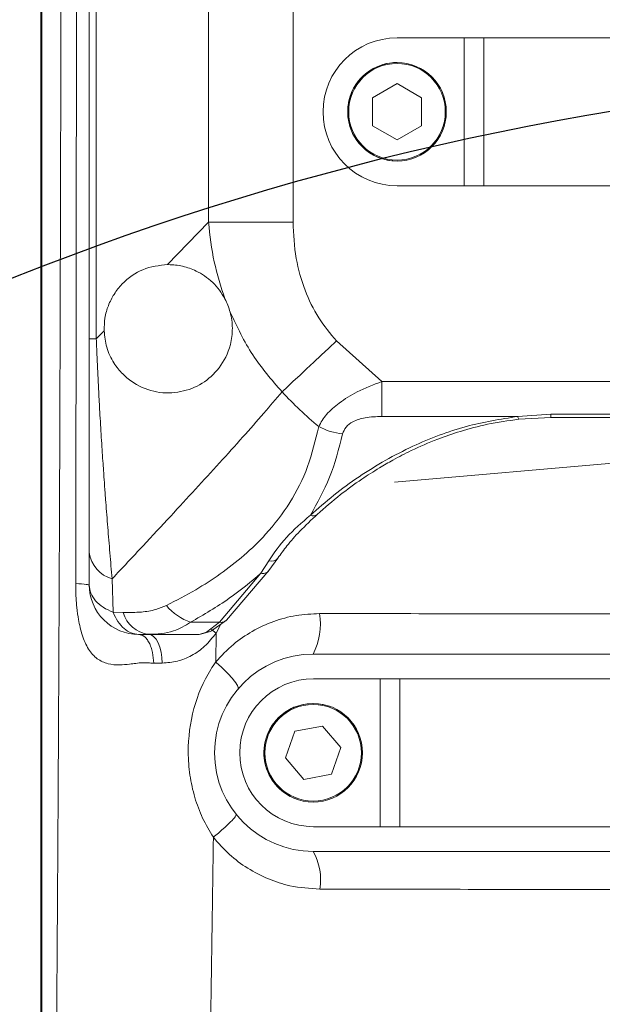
# Model space of a CAD drawing. Header units: millimetres. Extents: x 176 to 9387, y -11044 to -3322.
# Tile 76 of 255: x 3335 to 3394, y -5532 to -5433. Entities that reach past the tile are written whole.
import ezdxf

# ---------------------------------------------------------------- set-up
doc = ezdxf.new("R2010")
doc.units = ezdxf.units.MM
doc.header["$LTSCALE"] = 0.3175
doc.linetypes.add('CENTER', pattern=[50.8, 31.75, -6.35, 6.35, -6.35])
for name, color, linetype, lineweight in [('1轮廓实线层', 7, 'Continuous', 18), ('7标注层', 4, 'Continuous', 13), ('cen', 2, 'CENTER', 18), ('sub', 1, 'Continuous', 18)]:
    doc.layers.add(name, color=color, linetype=linetype, lineweight=lineweight)
doc.styles.add('标准汉字', font='gbenor.shx', dxfattribs={"bigfont": 'gbcbig.shx'})
doc.dimstyles.new('M1：15', dxfattribs={"dimscale": 15, "dimtxt": 3.5, "dimasz": 2.5, "dimexe": 2, "dimexo": 0, "dimgap": 0.5, "dimtad": 1, "dimdec": 4, "dimdsep": 46, "dimtxsty": '标准汉字', "dimcen": 5, "dimdle": 5, "dimclrd": 1, "dimclre": 1, "dimclrt": 256, "dimadec": 4, "dimazin": 2, "dimtfac": 1, "dimtdec": 4, "dimtmove": 0, "dimatfit": 3, "dimfxl": 1, "dimtolj": 1, "dimarcsym": 0})
doc.dimstyles.new('M1：18.5', dxfattribs={"dimscale": 18.5, "dimtxt": 3.5, "dimasz": 2.5, "dimexe": 2, "dimexo": 0, "dimgap": 1.5, "dimtad": 1, "dimdec": 4, "dimdsep": 46, "dimtxsty": '标准汉字', "dimcen": 5, "dimdle": 5, "dimclrd": 1, "dimclre": 1, "dimclrt": 256, "dimadec": 4, "dimazin": 2, "dimtfac": 1, "dimtdec": 4, "dimtmove": 2, "dimatfit": 3, "dimfxl": 1, "dimfrac": 2, "dimtolj": 1, "dimarcsym": 0})

# ---------------------------------------------------------------- blocks, each defined once
blk = doc.blocks.new('*D2')
at = {"layer": '7标注层', "color": 1, "lineweight": -2, "ltscale": 20, "transparency": 16777216}
for p, q in [((3286.97, -5986.438), (3286.97, -4719.587)), ((3441.97, -4913.953), (3441.97, -4719.587)), ((3333.22, -4756.587), (3395.72, -4756.587))]:
    blk.add_line(p, q, dxfattribs=at)
at = {"layer": '7标注层', "color": 1, "transparency": 16777216}
for points in [[(3333.22, -4748.879), (3333.22, -4764.295), (3286.97, -4756.587)], [(3395.72, -4764.295), (3395.72, -4748.879), (3441.97, -4756.587)]]:
    blk.add_solid(points, dxfattribs=at)
at = {"layer": 'Defpoints', "color": 0, "transparency": 16777216}
for p in [(3441.97, -4756.587), (3441.97, -4913.953), (3286.97, -5986.438)]:
    blk.add_point(p, dxfattribs=at)
at = {"layer": '7标注层', "transparency": 16777216, "insert": (3364.47, -4696.462), "char_height": 64.75, "attachment_point": 5, "style": '标准汉字'}
blk.add_mtext('\\A1;155', dxfattribs=at)
blk = doc.blocks.new('*D7')
at = {"layer": '7标注层', "color": 1, "lineweight": -2, "ltscale": 20, "transparency": 16777216}
blk.add_arc((3441.97, -5727.953), 289.877, 97.41726, 172.58274, dxfattribs=at)
at = {"layer": '7标注层', "color": 1, "transparency": 16777216}
for points in [[(3404.952, -5446.739), (3404.144, -5434.265), (3441.97, -5438.076)], [(3148.281, -5690.128), (3160.755, -5690.936), (3152.093, -5727.953)]]:
    blk.add_solid(points, dxfattribs=at)
at = {"layer": 'Defpoints', "color": 0, "transparency": 16777216}
for p in [(3441.97, -5024.089), (3297.031, -5476.912), (2827.97, -5727.953), (3441.97, -5727.953), (3441.97, -5849.526)]:
    blk.add_point(p, dxfattribs=at)
at = {"layer": '7标注层', "transparency": 16777216, "insert": (3174.746, -5545.399), "char_height": 52.5, "attachment_point": 5, "rotation": 55.66103, "style": '标准汉字'}
blk.add_mtext('\\A1;90%%d', dxfattribs=at)
blk = doc.blocks.new('*D18')
at = {"layer": '7标注层', "color": 1, "lineweight": -2, "ltscale": 20, "transparency": 16777216}
for p, q in [((2681.175, -5073.697), (5179.348, -5073.697)), ((5142.348, -5119.947), (5142.348, -6141.703)), ((3445.47, -6187.953), (5179.348, -6187.953))]:
    blk.add_line(p, q, dxfattribs=at)
at = {"layer": '7标注层', "color": 1, "transparency": 16777216}
for points in [[(5150.056, -5119.947), (5134.639, -5119.947), (5142.348, -5073.697)], [(5134.639, -6141.703), (5150.056, -6141.703), (5142.348, -6187.953)]]:
    blk.add_solid(points, dxfattribs=at)
at = {"layer": 'Defpoints', "color": 0, "transparency": 16777216}
for p in [(2681.175, -5073.697), (3445.47, -6187.953), (5142.348, -6187.953)]:
    blk.add_point(p, dxfattribs=at)
at = {"layer": '7标注层', "transparency": 16777216, "insert": (5082.223, -5630.825), "char_height": 64.75, "attachment_point": 5, "rotation": 90, "style": '标准汉字'}
blk.add_mtext('\\A1;1114.3', dxfattribs=at)

msp = doc.modelspace()

# ---------------------------------------------------------------- linework, layer by layer
at = {"layer": '1轮廓实线层', "ltscale": 20}
for p, q in [((3337.03894, -5349.10418), (3337.03894, -5541.31598)), ((3337.17219, -5541.31598), (3337.17219, -5349.10579)), ((3341.96951, -5464.97757), (3341.96951, -5418.92899)), ((3342.68205, -5464.97757), (3342.68205, -5418.92899)), ((3354.05648, -5430.77398), (3354.05648, -5453.13258)), ((3362.63142, -5453.13258), (3362.63142, -5430.77398)), ((3379.96951, -5434.45326), (3373.16951, -5434.45326)), ((3379.96951, -5449.4533), (3379.96951, -5434.45326)), ((3379.96951, -5434.45326), (3381.96951, -5434.45326)), ((3381.96951, -5449.4533), (3381.96951, -5434.45326)), ((3401.96951, -5434.45326), (3381.96951, -5434.45326)), ((3373.16951, -5439.0933), (3370.69268, -5440.52328)), ((3375.64634, -5440.52328), (3373.16951, -5439.0933)), ((3370.69268, -5440.52328), (3370.69268, -5443.38329)), ((3375.64634, -5443.38329), (3375.64634, -5440.52328)), ((3370.69268, -5443.38329), (3373.16951, -5444.81326)), ((3373.16951, -5444.81326), (3375.64634, -5443.38329)), ((3379.96951, -5449.4533), (3373.16951, -5449.4533)), ((3381.96951, -5449.4533), (3379.96951, -5449.4533)), ((3401.96951, -5449.4533), (3381.96951, -5449.4533)), ((3354.05648, -5453.13258), (3349.91109, -5457.45356)), ((3354.05648, -5453.13258), (3362.63142, -5453.13258)), ((3343.47264, -5464.15509), (3342.68205, -5464.97757)), ((3341.96951, -5464.97757), (3341.96951, -5486.6444)), ((3341.96951, -5464.97757), (3342.68205, -5464.97757)), ((3371.63121, -5469.30314), (3367.04175, -5465.19692)), ((3371.63121, -5472.84783), (3371.63121, -5469.30314)), ((3371.63121, -5469.30314), (3412.30781, -5469.30314)), ((3385.42533, -5472.84783), (3388.75139, -5472.61031)), ((3388.75139, -5472.61031), (3395.18763, -5472.61031)), ((3388.75139, -5472.61031), (3388.75139, -5472.9488)), ((3385.42533, -5472.84783), (3371.63121, -5472.84783)), ((3385.53083, -5473.13328), (3388.75139, -5472.94874)), ((3388.75139, -5472.94886), (3395.18763, -5472.94886)), ((3341.96951, -5489.95329), (3341.96951, -5486.6444)), ((3359.37892, -5488.75285), (3360.17681, -5487.48894)), ((3360.18127, -5488.48171), (3361.08878, -5487.21535)), ((3355.88237, -5493.50322), (3360.18082, -5488.48237)), ((3344.38364, -5492.71155), (3344.28686, -5489.30861)), ((3355.17107, -5493.71798), (3359.37892, -5488.75285)), ((3344.38364, -5492.71155), (3345.41101, -5492.74022)), ((3354.35982, -5494.59148), (3355.87933, -5493.50626)), ((3355.17107, -5493.71798), (3352.23739, -5493.71798)), ((3353.26521, -5494.94285), (3354.23787, -5494.65329)), ((3353.85892, -5494.71183), (3355.17107, -5493.71798)), ((3354.37318, -5494.46101), (3354.82395, -5494.82215)), ((3354.82395, -5494.82215), (3355.31829, -5493.90699)), ((3347.96594, -5494.95329), (3346.96951, -5494.95329)), ((3347.60843, -5494.91943), (3348.3874, -5494.93075)), ((3353.12301, -5494.95329), (3347.96594, -5494.95329)), ((3353.12301, -5494.95329), (3353.85892, -5494.71183)), ((3354.7876, -5497.74618), (3354.82395, -5494.82215)), ((3419.26951, -5496.95326), (3364.66951, -5496.95326)), ((3371.46951, -5499.45326), (3364.71951, -5499.45326)), ((3371.46951, -5514.4533), (3371.46951, -5499.45326)), ((3371.46951, -5499.45326), (3373.46951, -5499.45326)), ((3373.46951, -5514.4533), (3373.46951, -5499.45326)), ((3410.46951, -5499.45326), (3373.46951, -5499.45326)), ((3365.62441, -5504.25739), (3362.81226, -5504.7784)), ((3367.48166, -5506.43231), (3365.62441, -5504.25739)), ((3362.81226, -5504.7784), (3361.85736, -5507.47425)), ((3366.52677, -5509.12816), (3367.48166, -5506.43231)), ((3361.85736, -5507.47425), (3363.71461, -5509.64917)), ((3363.71461, -5509.64917), (3366.52677, -5509.12816)), ((3371.46951, -5514.4533), (3364.71951, -5514.4533)), ((3373.46951, -5514.4533), (3371.46951, -5514.4533)), ((3410.46951, -5514.4533), (3373.46951, -5514.4533)), ((3364.66951, -5516.9533), (3419.26951, -5516.9533))]:
    msp.add_line(p, q, dxfattribs=at)
at = {"layer": '1轮廓实线层', "lineweight": 0, "ltscale": 20}
for points in [[(3361.51127, -5470.35373), (3362.05499, -5469.8468), (3362.65594, -5469.28639), (3363.30721, -5468.67914), (3364.00135, -5468.03189), (3364.73039, -5467.3521), (3365.48594, -5466.64764), (3366.25936, -5465.92642), (3367.04175, -5465.19692)], [(3349.37137, -5497.86181), (3349.33729, -5497.28973), (3349.25265, -5496.74214), (3349.1206, -5496.23931), (3348.946, -5495.79985), (3348.73532, -5495.43996), (3348.49633, -5495.17299), (3348.23788, -5495.00872), (3347.96951, -5494.95329)]]:
    msp.add_lwpolyline(points, dxfattribs=at)
at = {"layer": '1轮廓实线层', "ltscale": 20}
for centre, radius in [((3373.16951, -5441.95328), 5), ((3373.16951, -5441.95328), 4.9), ((3364.66951, -5506.95328), 5), ((3364.66951, -5506.95328), 4.9)]:
    msp.add_circle(centre, radius, dxfattribs=at)
at = {"layer": '1轮廓实线层', "lineweight": 0, "ltscale": 20}
for centre, radius, start, end in [((3373.16951, -5441.95328), 7.5, 90, 180), ((3373.16951, -5441.95328), 5, 123.1576196, 270), ((3373.16951, -5441.95328), 5, 90, 123.1576196), ((3373.16951, -5441.95328), 7.5, 180, 270), ((3391.96951, -5441.95328), 41.64482, 222.9976882, 230.0481884), ((3385.85989, -5472.8489), 0.43457, 179.8583609, 220.8624331), ((3368.39426, -5467.79125), 6.86084, 242.5122001, 263.8178566), ((3345.12234, -5486.24197), 3.17841, 187.2739177, 254.7601101), ((3360.44608, -5486.72968), 0.80559, 250.4730376, 322.7961672), ((3346.96951, -5489.95328), 5, 180, 225), ((3353.89342, -5488.74374), 5.24267, 218.6993876, 251.5862552), ((3346.96951, -5489.95328), 5, 225, 270), ((3348.36496, -5491.9113), 3.06805, 195.6750266, 262.5271035), ((3358.45735, -5493.86009), 6.93964, 333.5302444, 8.4930652), ((3364.66951, -5506.95328), 10, 90, 270), ((3364.71951, -5506.95328), 7.5, 90, 180), ((3364.66951, -5506.95328), 5, 70.4955323, 123.1576196), ((3364.66951, -5506.95328), 5, 123.1576196, 250.4955323), ((3364.71951, -5506.95328), 7.5, 180, 270), ((3359.37923, -5519.88488), 6.04824, 351.4642243, 28.9927857)]:
    msp.add_arc(centre, radius, start, end, dxfattribs=at)
at = {"layer": '1轮廓实线层', "ltscale": 20}
for points, knots in [([(3339.10075, -5427.6724), (3339.09133, -5432.41916), (3339.07333, -5441.49183), (3339.04086, -5454.62285), (3339.00579, -5466.61421), (3338.96748, -5477.7277), (3338.92613, -5488.1084), (3338.88209, -5497.77459), (3338.83728, -5506.48557), (3338.79281, -5514.30873), (3338.74831, -5521.46636), (3338.70282, -5528.20695), (3338.65679, -5534.51085), (3338.61233, -5540.37245), (3338.57, -5545.26692), (3338.53699, -5549.10213), (3338.51496, -5552.08957), (3338.50103, -5554.98119), (3338.49784, -5558.01632), (3338.50535, -5561.27242), (3338.52336, -5564.73901), (3338.54931, -5568.0988), (3338.58073, -5571.33212), (3338.61532, -5574.411), (3338.65411, -5577.52101), (3338.691, -5580.28063), (3338.72703, -5582.88067), (3338.76266, -5585.43399), (3338.80025, -5588.11632), (3338.83389, -5590.55597), (3338.88396, -5594.25951), (3338.9468, -5599.21416), (3339.00847, -5605.40604), (3339.04473, -5611.09077), (3339.0568, -5616.32926), (3339.04557, -5621.0852), (3339.01513, -5625.48694), (3338.978, -5628.26249), (3338.95976, -5629.62569)], [0, 0, 0, 0, 14.22034416, 27.1798405, 39.34037315, 50.148925, 60.48148564, 70.44992798, 79.12144587, 86.59542718, 93.90649994, 100.58661462, 106.81410259, 112.81979444, 118.17499668, 121.50816593, 124.33351886, 127.13809204, 130.17498137, 133.42408803, 136.89219727, 140.56664773, 143.50560559, 146.60474132, 149.82407485, 152.86495306, 154.91540473, 157.65726164, 160.55803427, 162.9976031, 165.0068522, 171.7127611, 177.9101104, 183.60775105, 188.75946914, 193.60095774, 197.85379732, 201.95861793, 201.95861793, 201.95861793, 201.95861793]), ([(3340.59066, -5489.80201), (3340.60885, -5479.3133), (3340.6447, -5458.63393), (3340.66075, -5437.94972), (3340.66866, -5427.75668)], [0, 0, 0, 0, 31.46982147, 62.04539191, 62.04539191, 62.04539191, 62.04539191]), ([(3355.71934, -5460.92189), (3355.31998, -5459.68479), (3354.4988, -5457.14103), (3354.20659, -5454.49286), (3354.05648, -5453.13258)], [0, 0, 0, 0, 3.89345478, 8.00576962, 8.00576962, 8.00576962, 8.00576962]), ([(3367.04175, -5465.19692), (3366.40733, -5464.43379), (3365.10767, -5462.87047), (3363.74266, -5460.00769), (3362.80245, -5456.72657), (3362.69025, -5454.36899), (3362.63142, -5453.13258)], [0, 0, 0, 0, 2.98335837, 6.11159503, 9.48644502, 13.20818199, 13.20818199, 13.20818199, 13.20818199]), ([(3349.91109, -5457.45356), (3349.0628, -5457.54), (3347.46638, -5457.70267), (3345.63658, -5458.96917), (3344.49405, -5460.3641), (3343.89975, -5461.52189), (3343.51082, -5462.80236), (3343.48501, -5463.71688), (3343.47264, -5464.15509)], [0, 0, 0, 0, 3.34234317, 6.28998128, 7.54763692, 8.64064234, 9.59798808, 10.47874435, 10.47874435, 10.47874435, 10.47874435]), ([(3349.96951, -5457.45326), (3350.21693, -5457.46076), (3350.69913, -5457.47537), (3351.42156, -5457.60095), (3352.12163, -5457.80316), (3353.12933, -5458.22562), (3354.16752, -5458.89007), (3355.16227, -5459.97533), (3355.53907, -5460.61558), (3355.71934, -5460.92189)], [0, 0, 0, 0, 0.95534675, 1.86189103, 2.72349848, 3.54468845, 5.52462746, 6.33989322, 7.08769211, 7.08769211, 7.08769211, 7.08769211]), ([(3355.71934, -5460.92189), (3355.82595, -5461.13745), (3356.03866, -5461.56755), (3356.17858, -5462.03771), (3356.24838, -5462.27224)], [0, 0, 0, 0, 0.72946971, 1.45553413, 1.45553413, 1.45553413, 1.45553413]), ([(3356.24838, -5462.27224), (3356.3104, -5462.54139), (3356.43715, -5463.09149), (3356.51162, -5464.24193), (3356.25696, -5466.05745), (3355.22376, -5468.01889), (3353.45917, -5469.62478), (3351.25306, -5470.46149), (3348.84051, -5470.53323), (3346.80095, -5469.74519), (3345.36155, -5468.61981), (3344.40687, -5467.4216), (3343.66872, -5465.95181), (3343.5354, -5464.73014), (3343.47264, -5464.15509)], [0, 0, 0, 0, 0.63256311, 1.29281405, 2.7909694, 5.56019577, 8.28941614, 11.09188214, 13.94250981, 16.63258875, 18.07422861, 19.41308475, 20.88845758, 22.20055534, 22.20055534, 22.20055534, 22.20055534]), ([(3361.51127, -5470.35373), (3360.46768, -5469.14561), (3358.34498, -5466.68828), (3356.95499, -5463.76057), (3356.24838, -5462.27224)], [0, 0, 0, 0, 4.78467119, 9.73212426, 9.73212426, 9.73212426, 9.73212426]), ([(3344.28686, -5489.30861), (3344.24787, -5488.87158), (3344.17078, -5488.00744), (3344.05788, -5486.69793), (3343.94876, -5485.39877), (3343.84359, -5484.10923), (3343.74235, -5482.83098), (3343.65318, -5481.66961), (3343.56359, -5480.47381), (3343.48604, -5479.40704), (3343.40926, -5478.31578), (3343.3408, -5477.31561), (3343.26595, -5476.1861), (3343.16094, -5474.54259), (3343.04354, -5472.57996), (3342.92477, -5470.40828), (3342.82868, -5468.47544), (3342.74812, -5466.6874), (3342.70303, -5465.52063), (3342.68205, -5464.97757)], [0, 0, 0, 0, 1.49441183, 2.95489876, 4.38146836, 5.77418666, 7.13311299, 8.4583407, 9.42169136, 10.84012249, 11.72109481, 12.7174117, 13.82990507, 15.05967426, 17.51667653, 19.45522472, 21.1692962, 22.88915742, 24.38659973, 24.38659973, 24.38659973, 24.38659973]), ([(3365.22758, -5473.87756), (3365.46138, -5473.4624), (3365.93009, -5472.63011), (3367.31974, -5471.4219), (3369.22294, -5470.23931), (3370.78107, -5469.63362), (3371.63121, -5469.30314)], [0, 0, 0, 0, 1.80880437, 3.626152, 5.65788873, 8.09762059, 8.09762059, 8.09762059, 8.09762059]), ([(3344.28686, -5489.30861), (3345.33245, -5488.19387), (3347.31776, -5486.07727), (3350.13466, -5483.0506), (3352.72368, -5480.24737), (3355.16281, -5477.5782), (3357.47364, -5475.0094), (3359.58813, -5472.61691), (3360.89727, -5471.0763), (3361.51127, -5470.35373)], [0, 0, 0, 0, 4.58926926, 8.713846, 12.4133608, 16.04342756, 19.56430992, 22.77705158, 25.61483947, 25.61483947, 25.61483947, 25.61483947]), ([(3364.39427, -5482.86558), (3365.15973, -5482.18589), (3366.65899, -5480.85461), (3369.23112, -5478.97534), (3371.91951, -5477.30472), (3374.65168, -5475.88973), (3377.39799, -5474.74076), (3380.892, -5473.56588), (3383.65492, -5473.12825), (3385.42533, -5472.84783)], [0, 0, 0, 0, 3.63257451, 7.11491485, 10.40484365, 13.47442484, 16.24852951, 18.92864158, 23.70929989, 23.70929989, 23.70929989, 23.70929989]), ([(3365.07626, -5482.7878), (3365.84309, -5482.11273), (3367.22805, -5480.89352), (3369.39783, -5479.32044), (3371.20359, -5478.15963), (3372.87254, -5477.1948), (3374.81578, -5476.19074), (3377.09429, -5475.19739), (3379.67987, -5474.30229), (3382.42069, -5473.56501), (3384.45472, -5473.28253), (3385.52987, -5473.13322)], [0, 0, 0, 0, 3.64019504, 6.57443648, 8.80289613, 10.43163217, 12.50951638, 15.30216599, 17.55849959, 20.1273211, 23.00761595, 23.00761595, 23.00761595, 23.00761595]), ([(3371.63121, -5472.84783), (3371.06151, -5472.86675), (3370.02997, -5472.90102), (3368.74119, -5473.29492), (3367.91745, -5473.90318), (3367.74339, -5474.37417), (3367.65542, -5474.61219)], [0, 0, 0, 0, 1.55731695, 2.8197587, 3.76443811, 4.72961094, 4.72961094, 4.72961094, 4.72961094]), ([(3349.80185, -5492.02163), (3350.79992, -5491.50149), (3352.67854, -5490.52246), (3355.30403, -5488.81685), (3357.69515, -5486.96246), (3360.14239, -5484.60296), (3362.39702, -5481.65742), (3364.24469, -5478.02192), (3364.90005, -5475.2586), (3365.22758, -5473.87756)], [0, 0, 0, 0, 3.31089287, 6.2318801, 9.34091491, 12.44498432, 16.60458447, 20.72761522, 24.84691418, 24.84691418, 24.84691418, 24.84691418]), ([(3364.39427, -5482.86558), (3365.09234, -5481.61626), (3366.50948, -5479.08005), (3367.26969, -5476.1161), (3367.65542, -5474.61219)], [0, 0, 0, 0, 4.40818661, 8.94888384, 8.94888384, 8.94888384, 8.94888384]), ([(3360.17681, -5487.48894), (3360.72005, -5486.68635), (3361.80039, -5485.09025), (3363.53292, -5483.60432), (3364.39427, -5482.86558)], [0, 0, 0, 0, 3.17478587, 6.31370896, 6.31370896, 6.31370896, 6.31370896]), ([(3361.08747, -5487.21714), (3361.3844, -5486.80312), (3362.03729, -5485.89281), (3363.34473, -5484.40813), (3364.48606, -5483.34033), (3365.10207, -5482.76402)], [0, 0, 0, 0, 1.66867299, 3.66899926, 6.01454749, 6.01454749, 6.01454749, 6.01454749]), ([(3365.07638, -5482.78237), (3365.03623, -5482.81603), (3364.95135, -5482.88719), (3364.77703, -5482.92873), (3364.58636, -5482.92573), (3364.45644, -5482.88505), (3364.39427, -5482.86558)], [0, 0, 0, 0, 0.177867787, 0.376114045, 0.562894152, 0.73433386, 0.73433386, 0.73433386, 0.73433386]), ([(3359.37892, -5488.75285), (3359.44332, -5488.76118), (3359.5767, -5488.77842), (3359.77385, -5488.75297), (3359.95775, -5488.68311), (3360.09766, -5488.58909), (3360.15521, -5488.50713), (3360.17591, -5488.47766)], [0, 0, 0, 0, 0.180612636, 0.374081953, 0.576709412, 0.783515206, 0.899661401, 0.899661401, 0.899661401, 0.899661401]), ([(3352.23739, -5493.71798), (3353.5781, -5492.94043), (3356.11917, -5491.46673), (3358.3331, -5489.62354), (3359.37892, -5488.75285)], [0, 0, 0, 0, 4.60553804, 8.72894583, 8.72894583, 8.72894583, 8.72894583]), ([(3348.5018, -5497.86509), (3348.30636, -5497.85673), (3347.92139, -5497.84026), (3347.3161, -5497.81325), (3346.69286, -5497.88686), (3345.91937, -5497.99072), (3344.95591, -5498.07728), (3343.8295, -5497.98144), (3342.73501, -5497.48564), (3341.99505, -5496.65935), (3341.52712, -5495.77091), (3341.24855, -5495.02905), (3341.03349, -5494.24658), (3340.84652, -5493.33328), (3340.70966, -5492.32994), (3340.62829, -5491.33583), (3340.59608, -5490.52153), (3340.59242, -5490.03516), (3340.59066, -5489.80201)], [0, 0, 0, 0, 0.57090424, 1.12459184, 1.81414292, 2.49592099, 3.59856895, 5.01516601, 6.48392258, 7.98980947, 8.76377118, 9.58064903, 10.27656404, 10.99386498, 12.05326621, 12.87454547, 13.506434, 14.08822789, 14.08822789, 14.08822789, 14.08822789]), ([(3341.96951, -5489.95329), (3341.91369, -5489.92792), (3341.79848, -5489.87555), (3341.00147, -5489.82703), (3340.59066, -5489.80201)], [0, 0, 0, 0, 0.6773866, 1.39792799, 1.39792799, 1.39792799, 1.39792799]), ([(3341.96951, -5489.95329), (3342.00035, -5490.22517), (3342.06298, -5490.77727), (3342.57069, -5491.55184), (3343.33701, -5492.2333), (3344.0375, -5492.55339), (3344.38364, -5492.71155)], [0, 0, 0, 0, 0.96819999, 1.96605412, 2.96038164, 3.93160964, 3.93160964, 3.93160964, 3.93160964]), ([(3345.41101, -5492.74022), (3346.03167, -5492.73681), (3347.17332, -5492.73052), (3348.65947, -5492.48896), (3349.44448, -5492.16783), (3349.80185, -5492.02163)], [0, 0, 0, 0, 1.77190823, 3.25925882, 4.50225762, 4.50225762, 4.50225762, 4.50225762]), ([(3346.96951, -5494.95329), (3346.71845, -5494.92487), (3346.2085, -5494.86716), (3345.48808, -5494.39792), (3344.84799, -5493.68771), (3344.53682, -5493.03359), (3344.38364, -5492.71155)], [0, 0, 0, 0, 0.90161273, 1.83134041, 2.76110767, 3.66269653, 3.66269653, 3.66269653, 3.66269653]), ([(3354.78758, -5497.74618), (3355.36306, -5497.13044), (3356.47233, -5495.94355), (3358.48789, -5494.5772), (3360.63073, -5493.58833), (3362.93882, -5492.95312), (3364.51917, -5492.87487), (3365.32089, -5492.83517)], [0, 0, 0, 0, 2.52849361, 4.87383296, 7.28799002, 9.62993857, 12.04128757, 12.04128757, 12.04128757, 12.04128757]), ([(3355.88184, -5493.50281), (3355.88082, -5493.50416), (3355.84033, -5493.55758), (3355.72605, -5493.62952), (3355.54953, -5493.7061), (3355.35981, -5493.73662), (3355.23249, -5493.72404), (3355.17107, -5493.71798)], [0, 0, 0, 0, 0.005339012, 0.210536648, 0.410486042, 0.600713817, 0.777992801, 0.777992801, 0.777992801, 0.777992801]), ([(3365.32089, -5492.83517), (3369.79606, -5492.84132), (3378.75406, -5492.85363), (3392.19833, -5492.87216), (3405.60586, -5492.89072), (3414.50244, -5492.90308), (3418.95438, -5492.90926)], [0, 0, 0, 0, 13.52001516, 27.06311982, 40.33742673, 53.63354734, 53.63354734, 53.63354734, 53.63354734]), ([(3352.23739, -5493.71798), (3351.68545, -5494.05615), (3350.45114, -5494.81241), (3348.85071, -5494.90313), (3347.96594, -5494.95329)], [0, 0, 0, 0, 2.04981873, 4.58405281, 4.58405281, 4.58405281, 4.58405281]), ([(3353.85892, -5494.71183), (3353.98242, -5494.7083), (3354.16098, -5494.7032), (3354.31188, -5494.61558), (3354.35839, -5494.58856)], [0, 0, 0, 0, 0.366931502, 0.530471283, 0.530471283, 0.530471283, 0.530471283]), ([(3346.96951, -5494.95329), (3347.15904, -5494.99195), (3347.45032, -5495.05138), (3347.80201, -5495.41244), (3348.045, -5495.78571), (3348.24282, -5496.25004), (3348.43754, -5496.92744), (3348.47647, -5497.49547), (3348.5018, -5497.86509)], [0, 0, 0, 0, 0.8609809, 1.32317649, 1.79475495, 2.2663534, 2.72854475, 3.58953685, 3.58953685, 3.58953685, 3.58953685]), ([(3354.82395, -5494.82215), (3354.45753, -5495.28619), (3353.7454, -5496.18802), (3352.36897, -5497.13857), (3350.88537, -5497.7489), (3349.88129, -5497.82378), (3349.37137, -5497.86181)], [0, 0, 0, 0, 1.70993054, 3.32313025, 4.90416967, 6.53555102, 6.53555102, 6.53555102, 6.53555102]), ([(3349.37137, -5497.86181), (3349.2252, -5497.86246), (3348.9323, -5497.86377), (3348.64548, -5497.86465), (3348.5018, -5497.86509)], [0, 0, 0, 0, 0.433958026, 0.869586, 0.869586, 0.869586, 0.869586]), ([(3354.55156, -5515.52362), (3354.16713, -5514.88526), (3353.39813, -5513.60827), (3352.61694, -5511.4725), (3352.12284, -5509.22659), (3351.89554, -5506.18466), (3352.38153, -5502.45972), (3353.639, -5499.44051), (3354.61768, -5497.99678), (3354.7876, -5497.74612)], [0, 0, 0, 0, 2.24410942, 4.48912505, 6.81662509, 9.14426465, 13.63193598, 18.01357446, 18.93414234, 18.93414234, 18.93414234, 18.93414234]), ([(3357.04949, -5500.47756), (3357.05939, -5500.38774), (3357.0792, -5500.20809), (3356.60542, -5499.55061), (3355.83146, -5498.70136), (3355.13555, -5498.06457), (3354.78759, -5497.74618)], [0, 0, 0, 0, 0.91136618, 1.82273556, 2.73409784, 3.64544928, 3.64544928, 3.64544928, 3.64544928]), ([(3354.55156, -5515.52362), (3354.89113, -5515.23604), (3355.57028, -5514.66085), (3356.33948, -5513.93175), (3356.83383, -5513.38942), (3356.85174, -5513.26318), (3356.86069, -5513.20006)], [0, 0, 0, 0, 0.82997025, 1.65995953, 2.48993195, 3.31990806, 3.31990806, 3.31990806, 3.31990806]), ([(3341.11434, -5630.01032), (3341.1952, -5628.49251), (3341.35784, -5625.43951), (3341.86602, -5620.44075), (3342.67182, -5614.52633), (3343.777, -5608.24739), (3345.13671, -5601.59326), (3346.57127, -5595.14732), (3348.15748, -5588.30338), (3349.67478, -5581.67393), (3350.99497, -5575.48833), (3352.13585, -5569.47385), (3352.96619, -5564.17178), (3353.57761, -5558.91816), (3353.94524, -5554.18122), (3354.03672, -5548.95684), (3354.12459, -5543.47703), (3354.19833, -5539.16085), (3354.24415, -5536.26233), (3354.26544, -5534.88599), (3354.28653, -5533.48821), (3354.30767, -5532.05579), (3354.32996, -5530.58854), (3354.34923, -5529.3807), (3354.36848, -5528.11986), (3354.39423, -5526.4009), (3354.42724, -5524.17804), (3354.46209, -5521.79549), (3354.49268, -5519.67747), (3354.52246, -5517.59308), (3354.54184, -5516.21465), (3354.55156, -5515.52362)], [0, 0, 0, 0, 4.57532371, 9.20304195, 15.13990014, 22.57648008, 28.43847347, 35.63498184, 42.49548376, 49.61200663, 56.10673071, 61.50562708, 67.98549565, 72.18545022, 77.33392857, 82.18081604, 87.78218955, 93.69396541, 95.06284326, 96.43181425, 97.80088159, 99.23353827, 100.70555707, 102.17840918, 102.83703716, 104.46693877, 107.30625033, 109.4675781, 111.57324011, 113.62313386, 115.68380843, 115.68380843, 115.68380843, 115.68380843]), ([(3365.36047, -5520.7826), (3364.33657, -5520.71574), (3362.54829, -5520.59896), (3360.08532, -5519.78678), (3358.01819, -5518.71752), (3356.11394, -5517.30633), (3355.07732, -5516.12352), (3354.55156, -5515.52362)], [0, 0, 0, 0, 3.09301512, 5.40203715, 7.77683254, 10.09439819, 12.47951512, 12.47951512, 12.47951512, 12.47951512]), ([(3419.30547, -5520.8608), (3414.7752, -5520.85415), (3405.70694, -5520.84084), (3392.1703, -5520.8212), (3378.70046, -5520.80174), (3369.80963, -5520.78898), (3365.36047, -5520.7826)], [0, 0, 0, 0, 13.52059602, 27.06428228, 40.49333398, 53.94505418, 53.94505418, 53.94505418, 53.94505418])]:
    msp.add_open_spline(points, degree=3, knots=knots, dxfattribs=at)
at = {"layer": 'cen', "ltscale": 20}
msp.add_line((2810.53836, -5528.71434), (3448.10297, -5472.93467), dxfattribs=at)
at = {"layer": 'sub', "color": 4, "ltscale": 20}
for centre, radius, start, end in [((3441.96951, -5727.95328), 1284.52218, 295, 180), ((2827.96951, -5727.95328), 670.52218, 22.35402464, 102.64597536)]:
    msp.add_arc(centre, radius, start, end, dxfattribs=at)

# ---------------------------------------------------------------- dimensions: what is measured, and where the dimension line sits
at = {"layer": '7标注层', "ltscale": 20}
dim = msp.add_linear_dim(base=(3441.96951, -4756.58693), p1=(3286.96951, -5986.43803), p2=(3441.96951, -4913.95328), dimstyle='M1：18.5', override={"dimsah": 1, "dimtzin": 8}, dxfattribs=at)
dim.commit()
dim.dimension.update_dxf_attribs({"geometry": '*D2', "text_midpoint": (3364.46951, -4696.46193)})
dim = msp.add_angular_dim_2l(base=(3297.03103, -5476.91246), line1=((3441.96951, -5849.52563), (3441.96951, -5024.08871)), line2=((3441.96951, -5727.95328), (2827.96951, -5727.95328)), dimstyle='M1：15', override={"dimtad": 1, "dimtih": 0, "dimtoh": 0, "dimsah": 1, "dimtzin": 8}, dxfattribs=at)
dim.commit()
dim.dimension.update_dxf_attribs({"geometry": '*D7', "text_midpoint": (3202.61379, -5564.43723), "dimtype": 162})
dim = msp.add_linear_dim(base=(5142.34767, -6187.95328), p1=(2681.17459, -5073.69702), p2=(3445.4695, -6187.95328), angle=270, dimstyle='M1：18.5', override={"dimdec": 1, "dimsah": 1, "dimtzin": 8}, dxfattribs=at)
dim.commit()
dim.dimension.update_dxf_attribs({"geometry": '*D18', "text_midpoint": (5082.22267, -5630.82515)})

doc.saveas('drawing.dxf')
